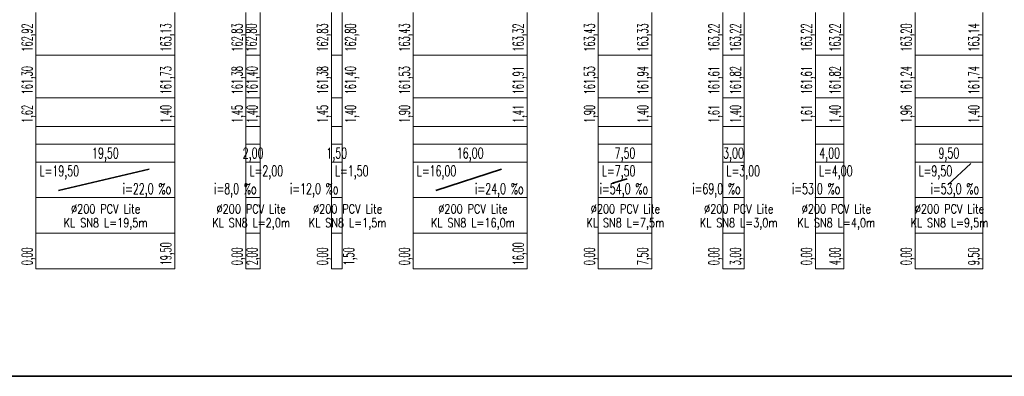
# Model space of a CAD drawing. Header units: millimetres. Extents: x 7.8 to 19, y -49.2 to -24.4.
# Tile 14 of 30: x 9.154 to 9.431, y -24.748 to -24.647. Entities that reach past the tile are written whole.
import ezdxf
from ezdxf.enums import TextEntityAlignment as Align

# ---------------------------------------------------------------- set-up
doc = ezdxf.new("R2010")
doc.units = ezdxf.units.MM
for name, color, linetype, lineweight in [('CIENKA', 7, 'Continuous', 15), ('CIENKA2', 1, 'Continuous', 25), ('SREDNIA', 2, 'Continuous', 35)]:
    doc.layers.add(name, color=color, linetype=linetype, lineweight=lineweight)
doc.styles.add('romans', font='romans.shx')

msp = doc.modelspace()

# ---------------------------------------------------------------- linework, layer by layer
at = {"layer": 'CIENKA', "color": 7, "linetype": 'Continuous', "ltscale": 0.01}
for p, q in [((9.15862, -24.65746), (9.15862, -24.64546)), ((9.19762, -24.65746), (9.19762, -24.64546)), ((9.21762, -24.65746), (9.21762, -24.64546)), ((9.22162, -24.65746), (9.22162, -24.64546)), ((9.24162, -24.65746), (9.24162, -24.64546)), ((9.24462, -24.65746), (9.24462, -24.64546)), ((9.26462, -24.65746), (9.26462, -24.64546)), ((9.29662, -24.65746), (9.29662, -24.64546)), ((9.31662, -24.65746), (9.31662, -24.64546)), ((9.33162, -24.65746), (9.33162, -24.64546)), ((9.35162, -24.65746), (9.35162, -24.64546)), ((9.35762, -24.65746), (9.35762, -24.64546)), ((9.37762, -24.65746), (9.37762, -24.64546)), ((9.38562, -24.65746), (9.38562, -24.64546)), ((9.40562, -24.65746), (9.40562, -24.64546)), ((9.42462, -24.65746), (9.42462, -24.64546)), ((9.15862, -24.66946), (9.15862, -24.65746)), ((9.15862, -24.65746), (9.19762, -24.65746)), ((9.19762, -24.66946), (9.19762, -24.65746)), ((9.21762, -24.66946), (9.21762, -24.65746)), ((9.21762, -24.65746), (9.22162, -24.65746)), ((9.22162, -24.66946), (9.22162, -24.65746)), ((9.24162, -24.66946), (9.24162, -24.65746)), ((9.24162, -24.65746), (9.24462, -24.65746)), ((9.24462, -24.66946), (9.24462, -24.65746)), ((9.26462, -24.66946), (9.26462, -24.65746)), ((9.26462, -24.65746), (9.29662, -24.65746)), ((9.29662, -24.66946), (9.29662, -24.65746)), ((9.31662, -24.66946), (9.31662, -24.65746)), ((9.31662, -24.65746), (9.33162, -24.65746)), ((9.33162, -24.66946), (9.33162, -24.65746)), ((9.35162, -24.66946), (9.35162, -24.65746)), ((9.35162, -24.65746), (9.35762, -24.65746)), ((9.35762, -24.66946), (9.35762, -24.65746)), ((9.37762, -24.66946), (9.37762, -24.65746)), ((9.37762, -24.65746), (9.38562, -24.65746)), ((9.38562, -24.66946), (9.38562, -24.65746)), ((9.40562, -24.66946), (9.40562, -24.65746)), ((9.40562, -24.65746), (9.42462, -24.65746)), ((9.42462, -24.66946), (9.42462, -24.65746)), ((9.15862, -24.67746), (9.15862, -24.66946)), ((9.15862, -24.66946), (9.19762, -24.66946)), ((9.19762, -24.67746), (9.19762, -24.66946)), ((9.21762, -24.67746), (9.21762, -24.66946)), ((9.21762, -24.66946), (9.22162, -24.66946)), ((9.22162, -24.67746), (9.22162, -24.66946)), ((9.24162, -24.67746), (9.24162, -24.66946)), ((9.24162, -24.66946), (9.24462, -24.66946)), ((9.24462, -24.67746), (9.24462, -24.66946)), ((9.26462, -24.67746), (9.26462, -24.66946)), ((9.26462, -24.66946), (9.29662, -24.66946)), ((9.29662, -24.67746), (9.29662, -24.66946)), ((9.31662, -24.67746), (9.31662, -24.66946)), ((9.31662, -24.66946), (9.33162, -24.66946)), ((9.33162, -24.67746), (9.33162, -24.66946)), ((9.35162, -24.67746), (9.35162, -24.66946)), ((9.35162, -24.66946), (9.35762, -24.66946)), ((9.35762, -24.67746), (9.35762, -24.66946)), ((9.37762, -24.67746), (9.37762, -24.66946)), ((9.37762, -24.66946), (9.38562, -24.66946)), ((9.38562, -24.67746), (9.38562, -24.66946)), ((9.40562, -24.67746), (9.40562, -24.66946)), ((9.40562, -24.66946), (9.42462, -24.66946)), ((9.42462, -24.67746), (9.42462, -24.66946)), ((9.15862, -24.68746), (9.15862, -24.67746)), ((9.15862, -24.67746), (9.19762, -24.67746)), ((9.19762, -24.68746), (9.19762, -24.67746)), ((9.21762, -24.68746), (9.21762, -24.67746)), ((9.21762, -24.67746), (9.22162, -24.67746)), ((9.22162, -24.68746), (9.22162, -24.67746)), ((9.24162, -24.68746), (9.24162, -24.67746)), ((9.24162, -24.67746), (9.24462, -24.67746)), ((9.24462, -24.68746), (9.24462, -24.67746)), ((9.26462, -24.68746), (9.26462, -24.67746)), ((9.26462, -24.67746), (9.29662, -24.67746)), ((9.29662, -24.68746), (9.29662, -24.67746)), ((9.31662, -24.68746), (9.31662, -24.67746)), ((9.31662, -24.67746), (9.33162, -24.67746)), ((9.33162, -24.68746), (9.33162, -24.67746)), ((9.35162, -24.68746), (9.35162, -24.67746)), ((9.35162, -24.67746), (9.35762, -24.67746)), ((9.35762, -24.68746), (9.35762, -24.67746)), ((9.37762, -24.68746), (9.37762, -24.67746)), ((9.37762, -24.67746), (9.38562, -24.67746)), ((9.38562, -24.68746), (9.38562, -24.67746)), ((9.40562, -24.68746), (9.40562, -24.67746)), ((9.40562, -24.67746), (9.42462, -24.67746)), ((9.42462, -24.68746), (9.42462, -24.67746)), ((9.15862, -24.68246), (9.19762, -24.68246)), ((9.21762, -24.68246), (9.22162, -24.68246)), ((9.24162, -24.68246), (9.24462, -24.68246)), ((9.26462, -24.68246), (9.29662, -24.68246)), ((9.31662, -24.68246), (9.33162, -24.68246)), ((9.35162, -24.68246), (9.35762, -24.68246)), ((9.37762, -24.68246), (9.38562, -24.68246)), ((9.40562, -24.68246), (9.42462, -24.68246)), ((9.15862, -24.69746), (9.15862, -24.68746)), ((9.15862, -24.68746), (9.19762, -24.68746)), ((9.19762, -24.69746), (9.19762, -24.68746)), ((9.21762, -24.69746), (9.21762, -24.68746)), ((9.21762, -24.68746), (9.22162, -24.68746)), ((9.22162, -24.69746), (9.22162, -24.68746)), ((9.24162, -24.69746), (9.24162, -24.68746)), ((9.24162, -24.68746), (9.24462, -24.68746)), ((9.24462, -24.69746), (9.24462, -24.68746)), ((9.26462, -24.69746), (9.26462, -24.68746)), ((9.26462, -24.68746), (9.29662, -24.68746)), ((9.29662, -24.69746), (9.29662, -24.68746)), ((9.31662, -24.69746), (9.31662, -24.68746)), ((9.31662, -24.68746), (9.33162, -24.68746)), ((9.33162, -24.69746), (9.33162, -24.68746)), ((9.35162, -24.69746), (9.35162, -24.68746)), ((9.35162, -24.68746), (9.35762, -24.68746)), ((9.35762, -24.69746), (9.35762, -24.68746)), ((9.37762, -24.69746), (9.37762, -24.68746)), ((9.37762, -24.68746), (9.38562, -24.68746)), ((9.38562, -24.69746), (9.38562, -24.68746)), ((9.40562, -24.69746), (9.40562, -24.68746)), ((9.40562, -24.68746), (9.42462, -24.68746)), ((9.42462, -24.69746), (9.42462, -24.68746)), ((9.15862, -24.70746), (9.15862, -24.69746)), ((9.15862, -24.69746), (9.19762, -24.69746)), ((9.19762, -24.70746), (9.19762, -24.69746)), ((9.21762, -24.70746), (9.21762, -24.69746)), ((9.21762, -24.69746), (9.22162, -24.69746)), ((9.22162, -24.70746), (9.22162, -24.69746)), ((9.24162, -24.70746), (9.24162, -24.69746)), ((9.24162, -24.69746), (9.24462, -24.69746)), ((9.24462, -24.70746), (9.24462, -24.69746)), ((9.26462, -24.70746), (9.26462, -24.69746)), ((9.26462, -24.69746), (9.29662, -24.69746)), ((9.29662, -24.70746), (9.29662, -24.69746)), ((9.31662, -24.70746), (9.31662, -24.69746)), ((9.31662, -24.69746), (9.33162, -24.69746)), ((9.33162, -24.70746), (9.33162, -24.69746)), ((9.35162, -24.70746), (9.35162, -24.69746)), ((9.35162, -24.69746), (9.35762, -24.69746)), ((9.35762, -24.70746), (9.35762, -24.69746)), ((9.37762, -24.70746), (9.37762, -24.69746)), ((9.37762, -24.69746), (9.38562, -24.69746)), ((9.38562, -24.70746), (9.38562, -24.69746)), ((9.40562, -24.70746), (9.40562, -24.69746)), ((9.40562, -24.69746), (9.42462, -24.69746)), ((9.42462, -24.70746), (9.42462, -24.69746)), ((9.15862, -24.71746), (9.15862, -24.70746)), ((9.15862, -24.70746), (9.19762, -24.70746)), ((9.19762, -24.71746), (9.19762, -24.70746)), ((9.21762, -24.71746), (9.21762, -24.70746)), ((9.21762, -24.70746), (9.22162, -24.70746)), ((9.22162, -24.71746), (9.22162, -24.70746)), ((9.24162, -24.71746), (9.24162, -24.70746)), ((9.24162, -24.70746), (9.24462, -24.70746)), ((9.24462, -24.71746), (9.24462, -24.70746)), ((9.26462, -24.71746), (9.26462, -24.70746)), ((9.26462, -24.70746), (9.29662, -24.70746)), ((9.29662, -24.71746), (9.29662, -24.70746)), ((9.31662, -24.71746), (9.31662, -24.70746)), ((9.31662, -24.70746), (9.33162, -24.70746)), ((9.33162, -24.71746), (9.33162, -24.70746)), ((9.35162, -24.71746), (9.35162, -24.70746)), ((9.35162, -24.70746), (9.35762, -24.70746)), ((9.35762, -24.71746), (9.35762, -24.70746)), ((9.37762, -24.71746), (9.37762, -24.70746)), ((9.37762, -24.70746), (9.38562, -24.70746)), ((9.38562, -24.71746), (9.38562, -24.70746)), ((9.40562, -24.71746), (9.40562, -24.70746)), ((9.40562, -24.70746), (9.42462, -24.70746)), ((9.42462, -24.71746), (9.42462, -24.70746)), ((9.15862, -24.71746), (9.19762, -24.71746)), ((9.21762, -24.71746), (9.22162, -24.71746)), ((9.24162, -24.71746), (9.24462, -24.71746)), ((9.26462, -24.71746), (9.29662, -24.71746)), ((9.31662, -24.71746), (9.33162, -24.71746)), ((9.35162, -24.71746), (9.35762, -24.71746)), ((9.37762, -24.71746), (9.38562, -24.71746)), ((9.40562, -24.71746), (9.42462, -24.71746))]:
    msp.add_line(p, q, dxfattribs=at)
at = {"layer": 'SREDNIA', "color": 2, "linetype": 'Continuous', "ltscale": 0.01}
for p, q in [((9.41486, -24.69387), (9.42126, -24.68787)), ((9.16492, -24.69546), (9.19042, -24.68946)), ((9.27092, -24.69546), (9.28942, -24.68946)), ((9.32057, -24.69342), (9.3247, -24.69213)), ((7.80152, -24.74762), (9.97978, -24.74762))]:
    msp.add_line(p, q, dxfattribs=at)

# ---------------------------------------------------------------- texts
at = {"layer": 'CIENKA2', "color": 1, "linetype": 'Continuous', "ltscale": 0.01, "style": 'romans', "width": 0.56}
for s, p in [('162,92', (9.15762, -24.65646)), ('163,13', (9.19662, -24.65646)), ('162,83', (9.21662, -24.65646)), ('162,80', (9.22062, -24.65646)), ('162,83', (9.24062, -24.65646)), ('162,80', (9.24849, -24.65646)), ('163,43', (9.26362, -24.65646)), ('163,32', (9.29562, -24.65646)), ('163,43', (9.31562, -24.65646)), ('163,33', (9.33062, -24.65646)), ('163,22', (9.35062, -24.65646)), ('163,22', (9.35662, -24.65646)), ('163,22', (9.37662, -24.65646)), ('163,22', (9.38462, -24.65646)), ('163,20', (9.40462, -24.65646)), ('163,14', (9.42362, -24.65646)), ('161,30', (9.15762, -24.66846)), ('161,73', (9.19662, -24.66846)), ('161,38', (9.21662, -24.66846)), ('161,40', (9.22082, -24.66846)), ('161,38', (9.24062, -24.66846)), ('161,40', (9.24849, -24.66846)), ('161,53', (9.26362, -24.66846)), ('161,91', (9.29562, -24.66846)), ('161,53', (9.31562, -24.66846)), ('161,94', (9.33062, -24.66846)), ('161,61', (9.35062, -24.66846)), ('161,82', (9.35662, -24.66846)), ('161,61', (9.37662, -24.66846)), ('161,82', (9.38462, -24.66846)), ('161,24', (9.40462, -24.66846)), ('161,74', (9.42362, -24.66846)), ('1,62', (9.15762, -24.67646)), ('1,40', (9.19662, -24.67646)), ('1,45', (9.21662, -24.67646)), ('1,40', (9.22082, -24.67646)), ('1,45', (9.24062, -24.67646)), ('1,40', (9.24849, -24.67646)), ('1,90', (9.26362, -24.67646)), ('1,41', (9.29562, -24.67646)), ('1,90', (9.31562, -24.67646)), ('1,40', (9.33062, -24.67646)), ('1,61', (9.35062, -24.67646)), ('1,40', (9.35662, -24.67646)), ('1,61', (9.37662, -24.67646)), ('1,40', (9.38462, -24.67646)), ('1,96', (9.40462, -24.67646)), ('1,40', (9.42362, -24.67646)), ('0,00', (9.15762, -24.71646)), ('19,50', (9.19662, -24.71646)), ('0,00', (9.21662, -24.71646)), ('2,00', (9.22082, -24.71646)), ('0,00', (9.24062, -24.71646)), ('1,50', (9.24798, -24.71646)), ('0,00', (9.26362, -24.71646)), ('16,00', (9.29562, -24.71646)), ('0,00', (9.31562, -24.71646)), ('7,50', (9.33062, -24.71646)), ('0,00', (9.35062, -24.71646)), ('3,00', (9.35662, -24.71646)), ('0,00', (9.37662, -24.71646)), ('4,00', (9.38462, -24.71646)), ('0,00', (9.40462, -24.71646)), ('9,50', (9.42362, -24.71646))]:
    msp.add_text(s, height=0.003, rotation=90, dxfattribs=at).set_placement(p)
at = {"layer": 'CIENKA2', "color": 1, "linetype": 'Continuous', "ltscale": 0.01, "style": 'romans', "width": 0.65}
for s, p in [('19,50', (9.17812, -24.68646)), ('2,00', (9.21962, -24.68646)), ('1,50', (9.24312, -24.68646)), ('16,00', (9.28062, -24.68646)), ('7,50', (9.32412, -24.68646)), ('3,00', (9.35462, -24.68646)), ('4,00', (9.38162, -24.68646)), ('9,50', (9.41512, -24.68646))]:
    msp.add_text(s, height=0.003, dxfattribs=at).set_placement(p, align=Align.CENTER)
for s, p in [('L=19,50', (9.15962, -24.69146)), ('L=2,00', (9.21862, -24.69146)), ('L=1,50', (9.24262, -24.69146)), ('L=16,00', (9.26562, -24.69146)), ('L=7,50', (9.31762, -24.69146)), ('L=3,00', (9.35262, -24.69146)), ('L=4,00', (9.37862, -24.69146)), ('L=9,50', (9.40662, -24.69146))]:
    msp.add_text(s, height=0.003, dxfattribs=at).set_placement(p)
at = {"layer": 'SREDNIA', "color": 2, "linetype": 'Continuous', "ltscale": 0.01, "style": 'romans', "width": 0.65}
for s, p in [('i=22,0 %o', (9.19662, -24.69646)), ('i=8,0 %o', (9.22062, -24.69646)), ('i=12,0 %o', (9.24362, -24.69646)), ('i=24,0 %o', (9.29562, -24.69646)), ('i=54,0 %o', (9.33062, -24.69646)), ('i=69,0 %o', (9.35662, -24.69646)), ('i=53,0 %o', (9.38462, -24.69646)), ('i=53,0 %o', (9.42362, -24.69646))]:
    msp.add_text(s, height=0.003, dxfattribs=at).set_placement(p, align=Align.RIGHT)
at = {"layer": 'SREDNIA', "color": 2, "linetype": 'Continuous', "ltscale": 0.01, "style": 'romans', "width": 0.8}
for s, p in [('%%C200 PCV Lite', (9.17819, -24.70187)), ('%%C200 PCV Lite', (9.21908, -24.70187)), ('%%C200 PCV Lite', (9.24618, -24.70187)), ('%%C200 PCV Lite', (9.28139, -24.70187)), ('%%C200 PCV Lite', (9.32422, -24.70187)), ('%%C200 PCV Lite', (9.35606, -24.70187)), ('%%C200 PCV Lite', (9.38349, -24.70187)), ('%%C200 PCV Lite', (9.41529, -24.70187)), ('KL SN8 L=19,5m', (9.17819, -24.70575)), ('KL SN8 L=2,0m', (9.21908, -24.70575)), ('KL SN8 L=1,5m', (9.24618, -24.70575)), ('KL SN8 L=16,0m', (9.28139, -24.70575)), ('KL SN8 L=7,5m', (9.32422, -24.70575)), ('KL SN8 L=3,0m', (9.35606, -24.70575)), ('KL SN8 L=4,0m', (9.38349, -24.70575)), ('KL SN8 L=9,5m', (9.41529, -24.70575))]:
    msp.add_text(s, height=0.0025, dxfattribs=at).set_placement(p, align=Align.CENTER)

doc.saveas('drawing.dxf')
